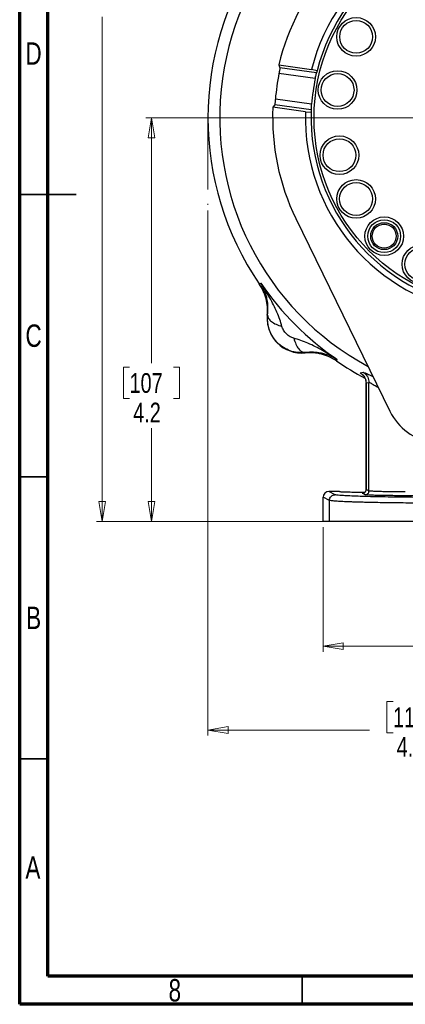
# Model space of a CAD drawing. Header units: inches. Extents: x 0.6 to 16.3, y 0.2 to 11.5.
# Tile 1 of 15: x 0.6 to 3.3, y 0.2 to 7.1. Entities that reach past the tile are written whole.
import ezdxf

# ---------------------------------------------------------------- set-up
doc = ezdxf.new("R2010")
doc.units = ezdxf.units.IN
doc.header["$MEASUREMENT"] = 0
doc.linetypes.add('CENTERX2', pattern=[0.8, 0.5, -0.1, 0.1, -0.1])
doc.styles.add('SLDTEXTSTYLE0', font='TXT', dxfattribs={"width": 0.75})
doc.dimstyles.new('SLDDIMSTYLE0', dxfattribs={"dimtxt": 0.137795, "dimasz": 0.14, "dimexe": 0, "dimexo": 0.0625, "dimgap": 0.034449, "dimtad": 0, "dimdec": 1, "dimlfac": 1.5, "dimrnd": 1e-09, "dimzin": 12, "dimdsep": 46, "dimtxsty": 'SLDTEXTSTYLE0', "dimblk1": 'CLOSED', "dimblk2": 'CLOSED', "dimsah": 1, "dimcen": 0.09, "dimadec": 0, "dimazin": 3, "dimtfac": 1, "dimtdec": 1, "dimtofl": 0, "dimtmove": 0, "dimatfit": 3, "dimldrblk": 'CLOSED', "dimfxl": 0, "dimfrac": 2, "dimtolj": 1, "dimtzin": 12, "dimarcsym": 0})
doc.dimstyles.new('SLDDIMSTYLE1', dxfattribs={"dimtxt": 0.137795, "dimasz": 0.14, "dimexe": 0, "dimexo": 0.0625, "dimgap": 0.034449, "dimtad": 0, "dimdec": 1, "dimlfac": 1.5, "dimrnd": 1e-09, "dimzin": 12, "dimdsep": 46, "dimtxsty": 'SLDTEXTSTYLE0', "dimblk1": 'CLOSED', "dimblk2": 'CLOSED', "dimsah": 1, "dimcen": 0.09, "dimadec": 0, "dimazin": 3, "dimtfac": 1, "dimtofl": 0, "dimtmove": 0, "dimatfit": 3, "dimldrblk": 'CLOSED', "dimfxl": 0, "dimfrac": 2, "dimtolj": 1, "dimtzin": 12, "dimarcsym": 0})
doc.dimstyles.new('SLDDIMSTYLE3', dxfattribs={"dimtxt": 0.137795, "dimasz": 0.14, "dimexe": 0, "dimexo": 0.0625, "dimgap": 0.034449, "dimtad": 0, "dimtih": 1, "dimtoh": 1, "dimdec": 1, "dimlfac": 1.5, "dimrnd": 1e-09, "dimzin": 12, "dimdsep": 46, "dimtxsty": 'SLDTEXTSTYLE0', "dimblk1": 'CLOSED', "dimblk2": 'CLOSED', "dimsah": 1, "dimcen": 0.09, "dimadec": 0, "dimazin": 3, "dimtfac": 1, "dimtdec": 1, "dimtofl": 0, "dimtmove": 0, "dimatfit": 3, "dimldrblk": 'CLOSED', "dimfxl": 0, "dimfrac": 2, "dimtolj": 1, "dimtzin": 12, "dimarcsym": 0})

# ---------------------------------------------------------------- blocks, each defined once
blk = doc.blocks.new('_Closed')
at = {"color": 0, "linetype": 'ByBlock', "lineweight": -2}
for p, q in [((-1, 0.166667), (0, 0)), ((-1, 0.166667), (-1, -0.166667)), ((0, 0), (-1, -0.166667)), ((0, 0), (-1, 0))]:
    blk.add_line(p, q, dxfattribs=at)
blk = doc.blocks.new('_D_5')
at = {"color": 7, "linetype": 'Continuous', "lineweight": 0}
for p, q in [((1.9026, 5.7343), (1.9026, 2.0712)), ((4.7893, 3.8061), (4.7893, 2.0712)), ((3.1926, 2.3091), (3.1506, 2.3091)), ((3.1506, 2.3091), (3.1506, 2.0903)), ((3.498, 2.3091), (3.54, 2.3091)), ((3.54, 2.3091), (3.54, 2.0903)), ((1.9026, 2.1106), (3.0297, 2.1106)), ((3.1506, 2.0903), (3.1926, 2.0903)), ((3.54, 2.0903), (3.498, 2.0903)), ((4.7893, 2.1106), (3.6609, 2.1106))]:
    blk.add_line(p, q, dxfattribs=at)
at = {"color": 7, "linetype": 'Continuous', "lineweight": 18, "xscale": 0.14, "yscale": 0.14, "rotation": 180.0000000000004}
blk.add_blockref('_Closed', (1.9026, 2.1106), dxfattribs=at)
at = {"color": 7, "linetype": 'Continuous', "lineweight": 18, "xscale": 0.14, "yscale": 0.14}
blk.add_blockref('_Closed', (4.7893, 2.1106), dxfattribs=at)
at = {"color": 7, "linetype": 'Continuous', "lineweight": 18, "char_height": 0.1378, "attachment_point": 1, "style": 'SLDTEXTSTYLE0'}
for s, insert in [('110', (3.1926, 2.2679)), ('4.3', (3.2181, 2.0618))]:
    blk.add_mtext(s, dxfattribs=dict(at, insert=insert))
blk = doc.blocks.new('_D_6')
at = {"color": 7, "linetype": 'Continuous', "lineweight": 0}
for p, q in [((3.4049, 8.4345), (1.1268, 8.4345)), ((1.1662, 8.4345), (1.1662, 7.5386)), ((1.0134, 7.5106), (0.9715, 7.5106)), ((0.9715, 7.5106), (0.9715, 7.2919)), ((1.3189, 7.5106), (1.3609, 7.5106)), ((1.3609, 7.5106), (1.3609, 7.2919)), ((0.9715, 7.2919), (1.0134, 7.2919)), ((1.3609, 7.2919), (1.3189, 7.2919)), ((1.1662, 3.5648), (1.1662, 7.0857)), ((2.7105, 3.5648), (1.1268, 3.5648))]:
    blk.add_line(p, q, dxfattribs=at)
at = {"color": 7, "linetype": 'Continuous', "lineweight": 18, "xscale": 0.14, "yscale": 0.14}
for p, rotation in [((1.1662, 8.4345), 90.0000000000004), ((1.1662, 3.5648), 270.0000000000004)]:
    blk.add_blockref('_Closed', p, dxfattribs=dict(at, rotation=rotation))
at = {"color": 7, "linetype": 'Continuous', "lineweight": 18, "char_height": 0.1378, "attachment_point": 1, "style": 'SLDTEXTSTYLE0'}
for s, insert in [('186', (1.0134, 7.4695)), ('7.3', (1.0389, 7.2634))]:
    blk.add_mtext(s, dxfattribs=dict(at, insert=insert))
blk = doc.blocks.new('_D_8')
at = {"color": 7, "linetype": 'Continuous', "lineweight": 0}
for p, q in [((4.7893, 3.8061), (4.7893, 2.6566)), ((2.706, 3.5254), (2.706, 2.6566)), ((3.5684, 2.8944), (3.5264, 2.8944)), ((3.5264, 2.8944), (3.5264, 2.6756)), ((3.772, 2.8944), (3.814, 2.8944)), ((3.814, 2.8944), (3.814, 2.6756)), ((2.706, 2.6959), (3.4056, 2.6959)), ((4.7893, 2.6959), (3.9349, 2.6959)), ((3.5264, 2.6756), (3.5684, 2.6756)), ((3.814, 2.6756), (3.772, 2.6756))]:
    blk.add_line(p, q, dxfattribs=at)
at = {"color": 7, "linetype": 'Continuous', "lineweight": 18, "xscale": 0.14, "yscale": 0.14, "rotation": 180.0000000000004}
blk.add_blockref('_Closed', (2.706, 2.6959, 0.1653), dxfattribs=at)
at = {"color": 7, "linetype": 'Continuous', "lineweight": 18, "xscale": 0.14, "yscale": 0.14}
blk.add_blockref('_Closed', (4.7893, 2.6959, 0.1653), dxfattribs=at)
at = {"color": 7, "linetype": 'Continuous', "lineweight": 18, "char_height": 0.1378, "attachment_point": 1, "style": 'SLDTEXTSTYLE0'}
for s, insert in [('79', (3.5684, 2.8533)), ('3.1', (3.543, 2.6471))]:
    blk.add_mtext(s, dxfattribs=dict(at, insert=insert))
blk = doc.blocks.new('_D_11')
at = {"color": 7, "linetype": 'Continuous', "lineweight": 0}
for p, q in [((3.3751, 6.3812), (1.4696, 6.3812)), ((1.5089, 6.3812), (1.5089, 4.6697)), ((1.3562, 4.6417), (1.3142, 4.6417)), ((1.3142, 4.6417), (1.3142, 4.4229)), ((1.6617, 4.6417), (1.7036, 4.6417)), ((1.7036, 4.6417), (1.7036, 4.4229)), ((1.3142, 4.4229), (1.3562, 4.4229)), ((1.7036, 4.4229), (1.6617, 4.4229)), ((1.5089, 3.5648), (1.5089, 4.2167)), ((2.7105, 3.5648), (1.4696, 3.5648))]:
    blk.add_line(p, q, dxfattribs=at)
at = {"color": 7, "linetype": 'Continuous', "lineweight": 18, "xscale": 0.14, "yscale": 0.14}
for p, rotation in [((1.5089, 6.3812, 0.1653), 90.0000000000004), ((1.5089, 3.5648, 0.1653), 270.0000000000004)]:
    blk.add_blockref('_Closed', p, dxfattribs=dict(at, rotation=rotation))
at = {"color": 7, "linetype": 'Continuous', "lineweight": 18, "char_height": 0.1378, "attachment_point": 1, "style": 'SLDTEXTSTYLE0'}
for s, insert in [('107', (1.3562, 4.6005)), ('4.2', (1.3817, 4.3944))]:
    blk.add_mtext(s, dxfattribs=dict(at, insert=insert))

msp = doc.modelspace()

# ---------------------------------------------------------------- linework, layer by layer
at = {"color": 7, "linetype": 'Continuous', "lineweight": 70}
for p, q in [((0.5906, 0.1969), (0.5906, 11.4961)), ((0.7874, 0.3937), (0.7874, 11.2992)), ((16.1417, 0.3937), (0.7874, 0.3937)), ((16.3386, 0.1969), (0.5906, 0.1969))]:
    msp.add_line(p, q, dxfattribs=at)
at = {"color": 7, "linetype": 'Continuous', "lineweight": 25}
for p, q in [((2.3967, 6.7512), (2.6242, 6.7192)), ((2.3967, 6.7512), (2.4039, 6.7304)), ((2.6505, 6.6555), (2.3976, 6.6911)), ((2.6593, 6.6945), (2.4039, 6.7304)), ((2.6632, 6.7102), (2.6242, 6.7192)), ((2.3678, 6.4732), (2.3551, 6.4553)), ((2.6231, 6.4373), (2.3678, 6.4732)), ((2.6254, 6.4772), (2.3725, 6.5128)), ((2.5826, 6.4233), (2.3551, 6.4553)), ((2.5826, 6.4233), (2.6226, 6.4212)), ((2.5156, 5.6786), (3.1714, 4.3342)), ((2.26, 5.2236), (2.2659, 5.2254)), ((2.2659, 5.2254), (2.2715, 5.2271)), ((2.3165, 5.0043), (2.3187, 5.0044)), ((2.5792, 4.7438), (2.5791, 4.7417)), ((2.8002, 4.6911), (2.7984, 4.6852)), ((2.8019, 4.6967), (2.8002, 4.6911)), ((2.9643, 4.6019), (2.9836, 4.6063)), ((3.0053, 4.5321), (3.0251, 4.5362)), ((3.0251, 3.7789), (3.0251, 4.5362)), ((3.005, 4.5322), (3.005, 3.7886)), ((3.0053, 3.7888), (3.0053, 4.5321)), ((3.0251, 3.7789), (3.0053, 3.7888)), ((2.7498, 3.7125), (2.706, 3.7345)), ((2.706, 3.5648), (2.706, 3.7345)), ((2.7898, 3.7525), (2.746, 3.7744)), ((2.8203, 3.7744), (2.746, 3.7744)), ((2.7498, 3.5648), (2.7498, 3.7125)), ((2.9985, 3.7522), (2.9787, 3.7621)), ((4.0842, 3.7453), (3.2781, 3.7453)), ((2.7498, 3.5648), (2.706, 3.5648))]:
    msp.add_line(p, q, dxfattribs=at)
at = {"color": 7, "linetype": 'CENTERX2', "lineweight": 18}
msp.add_line((1.9026, 6.3812), (1.9026, 5.7736), dxfattribs=at)
at = {"color": 7, "linetype": 'Continuous', "lineweight": 35}
for p, q in [((0.5906, 5.8465), (0.9843, 5.8465)), ((0.7874, 5.8465), (0.5906, 5.8465)), ((0.7874, 3.878), (0.5906, 3.878)), ((0.7874, 1.9094), (0.5906, 1.9094)), ((2.5591, 0.3937), (2.5591, 0.1969))]:
    msp.add_line(p, q, dxfattribs=at)
at = {"color": 7, "linetype": 'Continuous', "lineweight": 25}
for centre, radius in [((3.956, 6.3812), 1.314), ((2.9354, 6.9467), 0.1347), ((2.9354, 6.9467), 0.1147), ((2.8059, 6.5758), 0.1347), ((2.8059, 6.5758), 0.1147), ((2.8193, 6.1208), 0.1347), ((2.8193, 6.1208), 0.1147), ((2.9353, 5.8157), 0.1347), ((2.9353, 5.8157), 0.1147), ((3.1311, 5.5559), 0.1347), ((3.1311, 5.5559), 0.1147), ((3.131, 5.5562), 0.094), ((3.131, 5.5562), 0.084), ((3.3904, 5.3606), 0.1347), ((3.3904, 5.3606), 0.1147)]:
    msp.add_circle(centre, radius, dxfattribs=at)
at = {"color": 8, "linetype": 'Continuous', "lineweight": 25}
msp.add_arc((3.956, 6.3812), 1.9709, 102.39963, 241.60037, dxfattribs=at)
at = {"color": 7, "linetype": 'Continuous', "lineweight": 25}
for centre, radius, start, end in [((3.956, 6.3812), 1.374, 358.2429, 165.7571), ((3.956, 6.3812), 1.334, 358.27963, 165.72037), ((3.956, 6.3812), 2.0533, 145.68388, 214.31612), ((3.956, 6.3812), 1.6025, 137.99844, 166.65026), ((3.956, 6.3812), 1.5889, 168.75242, 175.24758), ((3.956, 6.3812), 1.334, 165.72037, 166.41357), ((3.956, 6.3812), 1.334, 168.13095, 175.86905), ((3.956, 6.3812), 1.6025, 177.34974, 206.00156), ((3.956, 6.3812), 1.374, 178.2429, 345.7571), ((3.956, 6.3812), 1.334, 178.27963, 345.72037), ((3.956, 6.3812), 1.334, 177.58643, 178.27963), ((3.956, 6.3812), 2.0419, 214.41629, 235.58371), ((2.5564, 4.9816), 0.2409, 174.58105, 275.41895), ((3.956, 6.3812), 2.0533, 235.68388, 242.1496), ((3.5242, 4.5063), 0.3925, 206.00156, 262)]:
    msp.add_arc(centre, radius, start, end, dxfattribs=at)
msp.add_ellipse((2.746, 3.7344), major_axis=(-0.0358, 0.0179), ratio=0.998288, start_param=5.176448, end_param=6.745874, dxfattribs=at)
for points, knots in [([(2.4039, 6.7304), (2.404, 6.7296), (2.4041, 6.7279), (2.403, 6.7201), (2.4011, 6.7094), (2.3991, 6.6991), (2.3979, 6.6929), (2.3976, 6.6911)], [0, 0, 0, 0, 0.22645, 0.452907, 0.679278, 0.906075, 1, 1, 1, 1]), ([(2.6505, 6.6555), (2.6514, 6.6599), (2.6533, 6.6688), (2.656, 6.6805), (2.6581, 6.6894), (2.6591, 6.6935), (2.6592, 6.6943), (2.6593, 6.6945)], [0, 0, 0, 0, 0.228082, 0.456161, 0.684232, 0.911668, 1, 1, 1, 1]), ([(2.3725, 6.5128), (2.3721, 6.5083), (2.3713, 6.4993), (2.3702, 6.4874), (2.369, 6.4784), (2.3683, 6.4742), (2.3679, 6.4734), (2.3678, 6.4732)], [0, 0, 0, 0, 0.227482, 0.45498, 0.682064, 0.908587, 1, 1, 1, 1]), ([(2.6231, 6.4373), (2.6232, 6.4382), (2.6233, 6.4398), (2.6236, 6.4477), (2.6242, 6.4586), (2.6249, 6.4691), (2.6253, 6.4754), (2.6254, 6.4772)], [0, 0, 0, 0, 0.226375, 0.452725, 0.679719, 0.907566, 1, 1, 1, 1]), ([(2.3165, 5.0043), (2.3174, 5.0236), (2.3191, 5.0621), (2.3089, 5.1192), (2.2902, 5.1742), (2.2701, 5.2071), (2.26, 5.2236)], [0, 0, 0, 0, 0.25, 0.499991, 0.749986, 1, 1, 1, 1]), ([(2.3187, 5.0044), (2.3201, 5.0248), (2.3228, 5.0635), (2.3169, 5.1079), (2.3084, 5.1446), (2.2981, 5.175), (2.2856, 5.2028), (2.276, 5.2193), (2.2715, 5.2271)], [0, 0, 0, 0, 0.224415, 0.426368, 0.565915, 0.724691, 0.870242, 1, 1, 1, 1]), ([(2.4182, 4.9258), (2.4136, 4.9422), (2.4041, 4.9761), (2.3838, 5.0262), (2.3602, 5.0765), (2.334, 5.1256), (2.3047, 5.1758), (2.2832, 5.209), (2.2715, 5.2271)], [0, 0, 0, 0, 0.148633, 0.307887, 0.478552, 0.643419, 0.806588, 1, 1, 1, 1]), ([(2.5792, 4.7438), (2.5617, 4.7432), (2.5268, 4.7419), (2.4751, 4.7546), (2.4274, 4.7776), (2.3858, 4.8109), (2.3524, 4.8525), (2.3293, 4.9005), (2.3167, 4.9523), (2.318, 4.9872), (2.3187, 5.0044)], [0, 0, 0, 0, 0.125074, 0.249962, 0.374807, 0.49975, 0.624933, 0.750497, 0.87658, 1, 1, 1, 1]), ([(2.3187, 5.0044), (2.3199, 4.997), (2.3223, 4.9821), (2.3434, 4.9601), (2.3754, 4.9402), (2.4039, 4.9306), (2.4182, 4.9258)], [0, 0, 0, 0, 0.250057, 0.5, 0.749943, 1, 1, 1, 1]), ([(2.5006, 4.8434), (2.4921, 4.8466), (2.4734, 4.8535), (2.449, 4.8741), (2.4284, 4.8986), (2.4214, 4.9173), (2.4182, 4.9258)], [0, 0, 0, 0, 0.227358, 0.500018, 0.772307, 1, 1, 1, 1]), ([(2.5006, 4.8434), (2.5054, 4.8291), (2.515, 4.8005), (2.5349, 4.7686), (2.5569, 4.7475), (2.5718, 4.7451), (2.5792, 4.7438)], [0, 0, 0, 0, 0.250057, 0.5, 0.749943, 1, 1, 1, 1]), ([(2.8019, 4.6967), (2.7838, 4.7084), (2.7506, 4.7299), (2.7004, 4.7592), (2.6513, 4.7854), (2.601, 4.809), (2.5509, 4.8293), (2.517, 4.8388), (2.5006, 4.8434)], [0, 0, 0, 0, 0.19341, 0.356578, 0.521448, 0.69211, 0.851366, 1, 1, 1, 1]), ([(2.7984, 4.6852), (2.7819, 4.6953), (2.749, 4.7154), (2.6941, 4.7341), (2.6369, 4.7443), (2.5984, 4.7426), (2.5791, 4.7417)], [0, 0, 0, 0, 0.250014, 0.500009, 0.75, 1, 1, 1, 1]), ([(2.8019, 4.6967), (2.7941, 4.7012), (2.7776, 4.7108), (2.7498, 4.7233), (2.7194, 4.7336), (2.6827, 4.7421), (2.6383, 4.748), (2.5996, 4.7453), (2.5792, 4.7438)], [0, 0, 0, 0, 0.129758, 0.275309, 0.434085, 0.573632, 0.775585, 1, 1, 1, 1]), ([(2.9836, 4.6063), (2.9902, 4.6019), (3.0035, 4.5929), (3.0205, 4.5692), (3.0234, 4.5487), (3.0251, 4.5362)], [0, 0, 0, 0, 0.280717, 0.561293, 1, 1, 1, 1]), ([(2.9643, 4.6019), (2.9709, 4.5974), (2.9839, 4.5885), (3.0008, 4.5649), (3.0036, 4.5445), (3.0053, 4.5321)], [0, 0, 0, 0, 0.280707, 0.5612765, 1, 1, 1, 1]), ([(2.9857, 4.5836), (2.9855, 4.5837), (2.9852, 4.5838), (2.9887, 4.5798), (2.9936, 4.573), (2.9984, 4.5638), (3.0036, 4.5501), (3.0044, 4.5391), (3.005, 4.5316)], [0, 0, 0, 0, 0.1569339, 0.3526095, 0.499649, 0.6235683, 0.7446665, 1, 1, 1, 1]), ([(3.005, 3.7894), (3.0049, 3.788), (3.0048, 3.785), (3.0036, 3.7806), (3.0017, 3.7762), (2.9977, 3.7705), (2.9956, 3.7688), (2.994, 3.7676)], [0, 0, 0, 0, 0.113433, 0.227954, 0.35435, 0.516579, 1, 1, 1, 1]), ([(3.2781, 3.7719), (3.2627, 3.772), (3.2314, 3.772), (3.1856, 3.7724), (3.1419, 3.773), (3.1032, 3.7739), (3.0703, 3.775), (3.0493, 3.776), (3.0364, 3.777), (3.0283, 3.7779), (3.0262, 3.7785), (3.0251, 3.7789)], [0, 0, 0, 0, 0.120191, 0.243561, 0.370113, 0.499848, 0.623463, 0.75913, 0.825792, 0.906085, 1, 1, 1, 1]), ([(3.582, 3.6929), (3.5484, 3.6929), (3.4805, 3.6929), (3.3792, 3.6934), (3.2879, 3.6942), (3.2071, 3.6951), (3.1369, 3.696), (3.0699, 3.6972), (3.0174, 3.6983), (2.9773, 3.6993), (2.9476, 3.7001), (2.9189, 3.701), (2.8915, 3.702), (2.8657, 3.703), (2.8417, 3.7041), (2.815, 3.7054), (2.7868, 3.7073), (2.7603, 3.7097), (2.7535, 3.7116), (2.7498, 3.7125)], [0, 0, 0, 0, 0.079768, 0.160951, 0.24355, 0.306446, 0.370139, 0.434631, 0.49992, 0.534019, 0.569107, 0.605181, 0.642244, 0.680293, 0.719331, 0.759355, 0.825954, 0.906172, 1, 1, 1, 1]), ([(3.582, 3.7328), (3.5507, 3.7329), (3.4871, 3.7329), (3.3919, 3.7334), (3.2966, 3.7342), (3.2035, 3.7353), (3.1151, 3.7367), (3.0343, 3.7385), (2.9631, 3.7405), (2.903, 3.7428), (2.8554, 3.7451), (2.8209, 3.7476), (2.798, 3.7501), (2.7925, 3.7517), (2.7898, 3.7525)], [0, 0, 0, 0, 0.078013, 0.158273, 0.240636, 0.3262, 0.412699, 0.499946, 0.587208, 0.673719, 0.75929, 0.841686, 0.921965, 1, 1, 1, 1]), ([(2.8203, 3.7744), (2.8211, 3.7741), (2.8225, 3.7736), (2.8351, 3.7727), (2.8549, 3.772), (2.8808, 3.7714), (2.9123, 3.771), (2.9532, 3.7708), (2.9838, 3.771), (2.9975, 3.7711)], [0, 0, 0, 0, 0.129347, 0.242097, 0.417108, 0.52581, 0.631654, 0.833853, 1, 1, 1, 1]), ([(3.2781, 3.7453), (3.2615, 3.7453), (3.2274, 3.7453), (3.1768, 3.7457), (3.128, 3.7464), (3.0841, 3.7473), (3.0477, 3.7484), (3.021, 3.7496), (3.0037, 3.7509), (3.0002, 3.7518), (2.9985, 3.7522)], [0, 0, 0, 0, 0.117056, 0.240652, 0.36903, 0.499946, 0.630871, 0.759274, 0.882905, 1, 1, 1, 1])]:
    msp.add_open_spline(points, degree=3, knots=knots, dxfattribs=at)
at = {"color": 8, "linetype": 'Continuous', "lineweight": 25}
for points, knots in [([(2.9836, 4.6063), (2.9859, 4.6059), (2.9905, 4.6052), (3.0134, 4.5953), (3.0346, 4.5857), (3.0505, 4.5786), (3.0526, 4.5777)], [0, 0, 0, 0, 0.319112, 0.636543, 0.952371, 1, 1, 1, 1]), ([(2.9838, 4.5863), (2.9791, 4.5893), (2.9639, 4.5991), (2.9641, 4.6008), (2.9643, 4.6019)], [0, 0, 0, 0, 0.307025, 1, 1, 1, 1]), ([(3.0251, 4.5362), (3.0269, 4.5358), (3.0306, 4.5349), (3.0486, 4.5246), (3.0688, 4.5125), (3.0852, 4.5028), (3.0907, 4.4996)], [0, 0, 0, 0, 0.2825768, 0.5667543, 0.8544568, 1, 1, 1, 1]), ([(2.9787, 3.7621), (2.978, 3.7628), (2.9772, 3.7635), (2.9873, 3.7642), (2.9892, 3.7644)], [0, 0, 0, 0, 0.819203, 1, 1, 1, 1])]:
    msp.add_open_spline(points, degree=3, knots=knots, dxfattribs=at)
at = {"color": 7, "linetype": 'Continuous', "lineweight": 25}
for points in [[(2.9787, 3.7621), (2.9822, 3.7625), (2.9891, 3.7633), (2.9979, 3.7695), (3.0041, 3.7783), (3.0049, 3.7853), (3.0053, 3.7888)], [(2.9985, 3.7522), (3.002, 3.7526), (3.0089, 3.7534), (3.0177, 3.7596), (3.0239, 3.7684), (3.0247, 3.7754), (3.0251, 3.7789)], [(2.7498, 3.7125), (2.7504, 3.7178), (2.7516, 3.7282), (2.7609, 3.7415), (2.7741, 3.7507), (2.7845, 3.7519), (2.7898, 3.7525)], [(3.582, 3.5648), (3.5469, 3.5648), (3.4766, 3.5648), (3.3728, 3.5648), (3.2724, 3.5648), (3.1769, 3.5648), (3.0879, 3.5648), (3.0069, 3.5648), (2.935, 3.5648), (2.8734, 3.5648), (2.8232, 3.5648), (2.7853, 3.5648), (2.7592, 3.5648), (2.7529, 3.5648), (2.7498, 3.5648)]]:
    msp.add_open_spline(points, degree=3, dxfattribs=at)

# ---------------------------------------------------------------- texts
at = {"color": 7, "linetype": 'Continuous', "lineweight": 0, "char_height": 0.1562, "attachment_point": 2, "style": 'SLDTEXTSTYLE0'}
for s, insert in [('D', (0.6871, 6.9084)), ('C', (0.6873, 4.9399)), ('B', (0.6878, 2.9714)), ('A', (0.6827, 1.2292)), ('8', (1.6717, 0.3729))]:
    msp.add_mtext(s, dxfattribs=dict(at, insert=insert))

# ---------------------------------------------------------------- dimensions: what is measured, and where the dimension line sits
at = {"color": 7, "linetype": 'Continuous', "lineweight": 18}
for base, p1, picture, middle in [((1.1662, 3.5648), (3.4443, 8.4345), '_D_6', (1.1662, 7.3122)), ((1.5089, 3.5648), (3.4145, 6.3812), '_D_11', (1.5089, 4.4432))]:
    dim = msp.add_linear_dim(base=base, p1=p1, p2=(2.7498, 3.5648), angle=90, dimstyle='SLDDIMSTYLE3', dxfattribs=at)
    dim.commit()
    dim.dimension.update_dxf_attribs({"geometry": picture, "text_midpoint": middle, "dimtype": 160})
for base, p1, dimstyle, picture, middle in [((4.7893, 2.1106), (1.9026, 5.7736), 'SLDDIMSTYLE0', '_D_5', (3.3453, 2.1106)), ((4.7893, 2.6959), (2.706, 3.5648), 'SLDDIMSTYLE1', '_D_8', (3.6702, 2.6959))]:
    dim = msp.add_linear_dim(base=base, p1=p1, p2=(4.7893, 3.8455), dimstyle=dimstyle, dxfattribs=at)
    dim.commit()
    dim.dimension.update_dxf_attribs({"geometry": picture, "text_midpoint": middle, "dimtype": 160})

doc.saveas('drawing.dxf')
